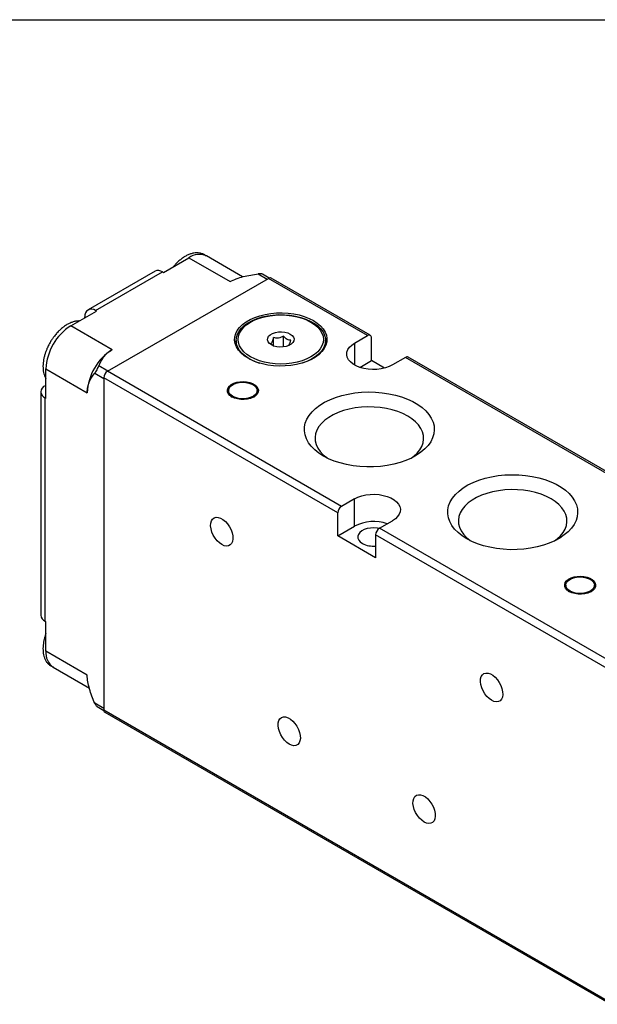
# Model space of a CAD drawing. Header units: millimetres. Extents: x 19 to 819, y 19 to 629.
# Tile 4 of 5: x 634 to 731, y 463 to 629. Entities that reach past the tile are written whole.
import ezdxf

# ---------------------------------------------------------------- set-up
doc = ezdxf.new("R2010")
doc.units = ezdxf.units.MM
doc.header["$LTSCALE"] = 3
doc.layers.add('TEXT', color=140, linetype='Continuous', lineweight=25)

msp = doc.modelspace()

# ---------------------------------------------------------------- linework, layer by layer
for p, q in [((658.463, 586.255), (662.741, 588.725)), ((662.741, 588.725), (669.67, 584.724)), ((671.758, 585.514), (665.691, 589.017)), ((657.072, 586.46), (645.829, 579.97)), ((647.078, 579.846), (658.321, 586.337)), ((649.094, 569.661), (676.105, 585.255)), ((658.321, 586.337), (658.463, 586.255)), ((674.386, 586.002), (675.893, 585.132)), ((676.192, 585.298), (675.066, 585.948)), ((692.722, 575.662), (676.105, 585.255)), ((693.172, 575.707), (676.555, 585.299)), ((647.22, 579.764), (647.078, 579.846)), ((642.942, 577.295), (647.22, 579.764)), ((645.311, 578.662), (645.311, 578.825)), ((649.872, 573.294), (642.942, 577.295)), ((670.656, 574.846), (670.656, 573.882)), ((676.931, 573.933), (676.931, 575.309)), ((678.604, 573.748), (678.604, 575.568)), ((685.656, 573.882), (685.656, 574.846)), ((690.53, 574.397), (692.722, 575.662)), ((693.359, 571.457), (693.359, 575.295)), ((676.483, 574.344), (676.931, 573.929)), ((685.733, 574.07), (685.656, 574.258)), ((690.53, 574.397), (690.53, 570.723)), ((699.086, 571.988), (696.894, 570.723)), ((737.977, 549.537), (699.086, 571.988)), ((738.427, 549.582), (699.536, 572.033)), ((638.77, 565.129), (638.77, 570.069)), ((638.77, 570.069), (645.7, 566.068)), ((649.164, 569.702), (647.658, 570.572)), ((691.405, 570.329), (693.359, 571.457)), ((695.554, 570.189), (693.359, 571.457)), ((646.951, 569.347), (648.457, 568.478)), ((648.457, 568.559), (648.457, 512.871)), ((687.702, 545.904), (648.457, 568.559)), ((688.338, 547.006), (649.094, 569.661)), ((638.629, 567.251), (638.77, 567.333)), ((637.896, 566.231), (637.896, 528.752)), ((638.629, 527.731), (638.629, 565.21)), ((638.629, 565.21), (638.77, 565.129)), ((669.392, 566.437), (669.392, 566.273)), ((674.192, 566.273), (674.192, 566.437)), ((690.53, 548.272), (688.338, 547.006)), ((690.53, 543.699), (690.53, 548.272)), ((687.702, 542.066), (687.702, 545.904)), ((687.702, 542.066), (690.53, 543.699)), ((694.702, 543.332), (696.894, 544.598)), ((694.066, 538.392), (687.702, 542.066)), ((733.31, 519.575), (694.066, 542.23)), ((694.066, 542.23), (694.066, 538.392)), ((733.947, 520.677), (694.702, 543.332)), ((725.96, 533.78), (725.96, 533.617)), ((730.76, 533.617), (730.76, 533.78)), ((638.77, 527.65), (638.629, 527.731)), ((638.77, 522.709), (638.77, 527.65)), ((645.7, 518.709), (638.77, 522.709)), ((639.992, 520.008), (646.071, 516.499)), ((648.457, 513.116), (646.951, 513.986)), ((647.337, 513.424), (648.463, 512.774)), ((648.457, 512.871), (733.31, 463.887)), ((648.644, 512.459), (733.497, 463.475))]:
    msp.add_line(p, q)
at = {"flags": 128}
for points in [[(672.676, 571.845), (672.032, 572.267), (671.485, 572.731), (671.043, 573.232), (670.714, 573.761), (670.501, 574.309), (670.41, 574.868), (670.44, 575.43), (670.592, 575.985), (670.864, 576.524), (671.25, 577.04), (671.746, 577.524), (672.342, 577.968), (673.031, 578.365), (673.8, 578.709), (674.637, 578.995), (675.531, 579.218), (676.465, 579.375), (677.426, 579.463), (678.399, 579.481), (679.368, 579.428), (680.318, 579.305), (681.234, 579.115), (682.101, 578.86), (682.906, 578.544), (683.636, 578.172), (684.279, 577.751), (684.827, 577.286), (685.268, 576.786), (685.598, 576.257), (685.81, 575.709), (685.902, 575.149), (685.871, 574.588), (685.719, 574.033), (685.448, 573.493), (685.061, 572.978), (684.566, 572.494), (683.969, 572.05), (683.281, 571.653), (682.512, 571.309), (681.674, 571.023), (680.781, 570.799), (679.846, 570.643), (678.885, 570.555), (677.912, 570.537), (676.943, 570.59), (675.994, 570.713), (675.078, 570.903), (674.211, 571.158), (673.406, 571.474), (672.676, 571.845)], [(672.852, 571.784), (672.218, 572.201), (671.681, 572.661), (671.25, 573.157), (670.932, 573.68), (670.734, 574.223), (670.657, 574.776), (670.703, 575.33), (670.872, 575.877), (671.16, 576.406), (671.563, 576.91), (672.074, 577.379), (672.685, 577.807), (673.386, 578.187), (674.166, 578.512), (675.01, 578.776), (675.907, 578.976), (676.84, 579.108), (677.795, 579.17), (678.756, 579.161), (679.707, 579.082), (680.633, 578.932), (681.518, 578.716), (682.348, 578.436), (683.108, 578.097), (683.788, 577.705), (684.375, 577.265), (684.86, 576.786), (685.235, 576.276), (685.494, 575.741), (685.632, 575.192), (685.647, 574.637), (685.54, 574.086), (685.311, 573.547), (684.964, 573.03), (684.506, 572.542), (683.944, 572.092), (683.286, 571.688), (682.545, 571.335), (681.731, 571.04), (681.723, 571.037)], [(683.214, 572.089), (682.511, 571.733), (681.733, 571.433), (680.893, 571.194), (680.007, 571.02), (679.09, 570.915), (678.156, 570.879), (677.222, 570.915), (676.304, 571.02), (675.418, 571.194), (674.579, 571.433), (673.801, 571.733), (673.097, 572.089), (672.48, 572.495), (671.961, 572.944), (671.547, 573.429), (671.246, 573.94), (671.063, 574.47), (671.002, 575.009), (671.063, 575.548), (671.246, 576.078), (671.547, 576.589), (671.961, 577.074), (672.48, 577.523), (673.097, 577.929), (673.801, 578.285), (674.579, 578.585), (675.418, 578.824), (676.304, 578.998), (677.222, 579.103), (678.156, 579.139), (679.09, 579.103), (680.007, 578.998), (680.893, 578.824), (681.733, 578.585), (682.511, 578.285), (683.214, 577.929), (683.831, 577.523), (684.351, 577.074), (684.765, 576.589), (685.066, 576.078), (685.248, 575.548), (685.309, 575.009), (685.248, 574.47), (685.066, 573.94), (684.765, 573.429), (684.351, 572.944), (683.831, 572.495), (683.214, 572.089)], [(676.579, 574.099), (676.247, 574.343), (676.027, 574.626), (675.93, 574.931), (675.962, 575.241), (676.122, 575.537), (676.4, 575.803), (676.78, 576.022), (677.241, 576.183), (677.754, 576.275), (678.29, 576.294), (678.819, 576.238), (679.309, 576.111), (679.733, 575.919), (680.064, 575.675), (680.285, 575.392), (680.382, 575.087), (680.349, 574.777), (680.189, 574.481), (679.911, 574.215), (679.531, 573.996), (679.071, 573.835), (678.558, 573.743), (678.021, 573.724), (677.492, 573.78), (677.002, 573.907), (676.579, 574.099)], [(670.656, 574.258), (670.592, 574.107), (670.578, 574.07)], [(696.894, 570.723), (696.327, 570.445), (695.689, 570.226), (694.996, 570.07), (694.269, 569.982), (693.526, 569.964), (692.789, 570.017), (692.076, 570.14), (691.409, 570.328), (690.804, 570.577), (690.278, 570.881), (689.846, 571.23), (689.52, 571.615), (689.308, 572.027), (689.216, 572.452), (689.247, 572.881), (689.399, 573.301), (689.669, 573.701), (690.05, 574.069), (690.53, 574.397)], [(669.953, 565.375), (669.601, 565.628), (669.351, 565.919), (669.216, 566.234), (669.2, 566.558), (669.306, 566.877), (669.529, 567.175), (669.857, 567.439), (670.275, 567.656), (670.764, 567.815), (671.302, 567.911), (671.862, 567.937), (672.419, 567.893), (672.947, 567.781), (673.421, 567.606), (673.818, 567.377), (674.121, 567.104), (674.315, 566.799), (674.391, 566.477), (674.345, 566.154), (674.18, 565.844), (673.904, 565.561), (673.528, 565.319), (673.071, 565.13), (672.555, 565.002), (672.003, 564.941), (671.441, 564.949), (670.895, 565.028), (670.392, 565.172), (669.953, 565.375)], [(670.095, 565.457), (669.749, 565.709), (669.514, 566.001), (669.401, 566.316), (669.417, 566.637), (669.561, 566.948), (669.826, 567.231), (670.196, 567.472), (670.653, 567.656), (671.171, 567.775), (671.722, 567.822), (672.277, 567.793), (672.806, 567.692), (673.28, 567.523), (673.674, 567.296), (673.967, 567.022), (674.142, 566.717), (674.191, 566.396), (674.11, 566.078), (673.904, 565.779), (673.585, 565.516), (673.168, 565.302), (672.678, 565.149), (672.14, 565.066), (671.583, 565.056), (671.037, 565.121), (670.532, 565.257), (670.095, 565.457)], [(685.298, 555.456), (684.522, 555.954), (683.842, 556.497), (683.267, 557.079), (682.802, 557.692), (682.452, 558.331), (682.222, 558.987), (682.114, 559.654), (682.129, 560.324), (682.268, 560.989), (682.528, 561.642), (682.907, 562.275), (683.401, 562.881), (684.003, 563.453), (684.707, 563.986), (685.505, 564.472), (686.389, 564.906), (687.347, 565.284), (688.369, 565.6), (689.444, 565.853), (690.559, 566.037), (691.702, 566.153), (692.86, 566.197), (694.019, 566.171), (695.167, 566.073), (696.29, 565.905), (697.377, 565.67), (698.413, 565.369), (699.388, 565.006), (700.291, 564.585), (701.112, 564.112), (701.84, 563.59), (702.469, 563.027), (702.99, 562.429), (703.398, 561.802), (703.688, 561.153), (703.858, 560.491), (703.904, 559.822), (703.827, 559.153), (703.627, 558.494), (703.307, 557.85), (702.87, 557.229), (702.321, 556.639), (701.667, 556.086), (700.915, 555.576), (700.073, 555.115), (699.151, 554.709), (698.159, 554.361), (697.109, 554.076), (696.013, 553.857), (694.882, 553.707), (693.73, 553.627), (692.57, 553.618), (691.415, 553.68), (690.277, 553.813), (689.171, 554.015), (688.108, 554.284), (687.101, 554.616), (686.16, 555.008), (685.298, 555.456)], [(700.021, 555.09), (700.462, 555.424), (701.018, 555.944), (701.465, 556.498), (701.798, 557.078), (702.012, 557.677), (702.104, 558.285), (702.074, 558.896), (701.92, 559.501), (701.646, 560.091), (701.255, 560.659), (700.753, 561.197), (700.146, 561.698), (699.442, 562.154), (698.651, 562.56), (697.784, 562.911), (696.852, 563.201), (695.868, 563.427), (694.846, 563.585), (693.798, 563.673), (692.74, 563.691), (691.686, 563.638), (690.649, 563.514), (689.644, 563.322), (688.685, 563.064), (687.784, 562.743), (686.953, 562.364), (686.205, 561.932), (685.548, 561.452), (684.992, 560.932), (684.545, 560.378), (684.212, 559.798), (683.998, 559.2), (683.906, 558.591), (683.936, 557.98), (684.09, 557.376), (684.364, 556.785), (684.755, 556.217), (685.257, 555.679), (685.864, 555.179), (685.989, 555.09)], [(709.339, 541.577), (708.564, 542.075), (707.884, 542.618), (707.308, 543.2), (706.843, 543.813), (706.493, 544.452), (706.263, 545.108), (706.155, 545.775), (706.171, 546.445), (706.309, 547.11), (706.57, 547.763), (706.949, 548.396), (707.442, 549.002), (708.045, 549.574), (708.749, 550.107), (709.547, 550.593), (710.43, 551.027), (711.389, 551.405), (712.411, 551.721), (713.486, 551.974), (714.601, 552.158), (715.744, 552.274), (716.902, 552.318), (718.061, 552.292), (719.209, 552.194), (720.332, 552.026), (721.418, 551.791), (722.455, 551.49), (723.43, 551.127), (724.333, 550.706), (725.153, 550.233), (725.882, 549.711), (726.51, 549.148), (727.032, 548.55), (727.44, 547.923), (727.73, 547.275), (727.899, 546.612), (727.946, 545.943), (727.869, 545.274), (727.669, 544.615), (727.349, 543.971), (726.912, 543.35), (726.363, 542.76), (725.709, 542.207), (724.957, 541.697), (724.115, 541.236), (723.193, 540.83), (722.201, 540.482), (721.151, 540.197), (720.054, 539.978), (718.924, 539.828), (717.772, 539.748), (716.611, 539.739), (715.456, 539.801), (714.319, 539.934), (713.213, 540.136), (712.15, 540.405), (711.143, 540.737), (710.202, 541.129), (709.339, 541.577)], [(690.53, 548.272), (691.097, 548.549), (691.736, 548.768), (692.428, 548.924), (693.156, 549.012), (693.898, 549.03), (694.636, 548.977), (695.348, 548.855), (696.016, 548.666), (696.62, 548.417), (697.146, 548.114), (697.578, 547.764), (697.904, 547.379), (698.116, 546.968), (698.208, 546.542), (698.178, 546.113), (698.025, 545.693), (697.755, 545.294), (697.374, 544.925), (696.894, 544.598)], [(724.063, 541.211), (724.504, 541.545), (725.059, 542.065), (725.507, 542.619), (725.84, 543.199), (726.054, 543.798), (726.146, 544.406), (726.115, 545.017), (725.962, 545.622), (725.688, 546.212), (725.297, 546.78), (724.795, 547.318), (724.187, 547.819), (723.484, 548.275), (722.693, 548.681), (721.826, 549.032), (720.894, 549.322), (719.91, 549.548), (718.887, 549.706), (717.84, 549.794), (716.782, 549.812), (715.727, 549.759), (714.691, 549.635), (713.686, 549.443), (712.726, 549.185), (711.825, 548.864), (710.995, 548.485), (710.246, 548.053), (709.59, 547.573), (709.034, 547.053), (708.587, 546.499), (708.254, 545.919), (708.04, 545.321), (707.947, 544.712), (707.978, 544.101), (708.132, 543.497), (708.406, 542.906), (708.796, 542.338), (709.299, 541.8), (709.906, 541.3), (710.031, 541.211)], [(668.256, 540.595), (667.853, 540.878), (667.469, 541.249), (667.122, 541.69), (666.828, 542.182), (666.601, 542.701), (666.451, 543.222), (666.385, 543.721), (666.407, 544.176), (666.516, 544.564), (666.705, 544.868), (666.968, 545.073), (667.29, 545.17), (667.658, 545.154), (668.054, 545.026), (668.459, 544.793), (668.855, 544.464), (669.222, 544.055), (669.545, 543.585), (669.807, 543.077), (669.997, 542.554), (670.105, 542.041), (670.127, 541.561), (670.062, 541.137), (669.912, 540.789), (669.684, 540.533), (669.39, 540.381), (669.043, 540.34), (668.659, 540.413), (668.256, 540.595)], [(694.642, 543.294), (694.352, 543.347), (693.784, 543.391), (693.213, 543.364), (692.665, 543.267), (692.166, 543.104), (691.74, 542.884), (691.405, 542.615), (691.179, 542.311), (691.071, 541.986), (691.086, 541.655), (691.225, 541.334), (691.479, 541.038), (691.838, 540.78)], [(726.522, 532.719), (726.17, 532.972), (725.92, 533.263), (725.784, 533.578), (725.769, 533.902), (725.875, 534.221), (726.097, 534.519), (726.425, 534.783), (726.844, 534.999), (727.333, 535.159), (727.87, 535.254), (728.431, 535.281), (728.988, 535.237), (729.516, 535.125), (729.989, 534.95), (730.387, 534.721), (730.69, 534.447), (730.884, 534.143), (730.959, 533.821), (730.914, 533.497), (730.749, 533.187), (730.472, 532.905), (730.097, 532.663), (729.64, 532.474), (729.124, 532.345), (728.571, 532.284), (728.009, 532.293), (727.464, 532.371), (726.96, 532.516), (726.522, 532.719)], [(726.663, 532.801), (726.318, 533.053), (726.082, 533.345), (725.969, 533.66), (725.986, 533.981), (726.13, 534.292), (726.394, 534.575), (726.765, 534.815), (727.221, 535), (727.739, 535.119), (728.291, 535.165), (728.846, 535.137), (729.375, 535.036), (729.849, 534.867), (730.243, 534.64), (730.535, 534.366), (730.711, 534.06), (730.759, 533.74), (730.679, 533.422), (730.473, 533.123), (730.153, 532.859), (729.737, 532.645), (729.246, 532.493), (728.708, 532.409), (728.151, 532.4), (727.605, 532.465), (727.1, 532.601), (726.663, 532.801)], [(713.511, 514.469), (713.108, 514.753), (712.724, 515.124), (712.377, 515.565), (712.083, 516.057), (711.856, 516.575), (711.706, 517.097), (711.64, 517.596), (711.662, 518.051), (711.77, 518.439), (711.96, 518.743), (712.222, 518.948), (712.545, 519.045), (712.913, 519.029), (713.309, 518.901), (713.714, 518.667), (714.109, 518.338), (714.477, 517.93), (714.8, 517.46), (715.062, 516.952), (715.252, 516.429), (715.36, 515.916), (715.382, 515.436), (715.317, 515.012), (715.167, 514.664), (714.939, 514.408), (714.645, 514.256), (714.298, 514.215), (713.914, 514.287), (713.511, 514.469)], [(679.57, 507.117), (679.167, 507.401), (678.783, 507.772), (678.436, 508.213), (678.142, 508.705), (677.914, 509.223), (677.764, 509.745), (677.699, 510.244), (677.721, 510.699), (677.829, 511.087), (678.019, 511.391), (678.281, 511.596), (678.604, 511.693), (678.972, 511.677), (679.367, 511.549), (679.773, 511.315), (680.168, 510.986), (680.536, 510.578), (680.859, 510.108), (681.121, 509.6), (681.311, 509.077), (681.419, 508.564), (681.441, 508.084), (681.376, 507.66), (681.226, 507.312), (680.998, 507.056), (680.704, 506.904), (680.357, 506.863), (679.973, 506.935), (679.57, 507.117)], [(702.197, 494.055), (701.795, 494.338), (701.411, 494.709), (701.063, 495.151), (700.769, 495.642), (700.542, 496.161), (700.392, 496.682), (700.326, 497.182), (700.348, 497.636), (700.457, 498.025), (700.646, 498.328), (700.909, 498.534), (701.231, 498.63), (701.599, 498.615), (701.995, 498.487), (702.4, 498.253), (702.796, 497.924), (703.163, 497.515), (703.486, 497.046), (703.748, 496.538), (703.938, 496.015), (704.047, 495.501), (704.068, 495.021), (704.003, 494.598), (703.853, 494.249), (703.626, 493.993), (703.331, 493.841), (702.984, 493.801), (702.6, 493.873), (702.197, 494.055)]]:
    msp.add_lwpolyline(points, dxfattribs=at)
for centre, radius, start, end in [((664.474, 586.261), 3.013, 66.18531, 125.12515), ((657.589, 585.314), 1.257, 54.38242, 114.30712), ((676.369, 584.887), 0.453, 65.69288, 125.61758), ((646.388, 579), 1.092, 50.79671, 189.21404), ((647.763, 569.694), 9.001, 122.38686, 177.61314), ((692.971, 575.357), 0.393, 350.78596, 129.20329), ((654.693, 565.694), 9.001, 122.38686, 177.61314), ((677.17, 579.428), 8.779, 240.53863, 252.89369), ((699.35, 571.62), 0.453, 65.69288, 125.61758), ((649.839, 568.496), 1.383, 122.60548, 177.39452), ((639.016, 566.231), 1.092, 110.78342, 249.21658), ((670.534, 566.362), 1.146, 184.42809, 243.70801), ((673.028, 566.377), 1.169, 296.93002, 354.93389), ((689.083, 545.841), 1.383, 122.60548, 177.39452), ((693.739, 537.418), 7.053, 71.1409, 117.06188), ((695.447, 542.167), 1.383, 122.60548, 177.39452), ((693.694, 544.366), 4.037, 242.6397, 275.28916), ((727.103, 533.705), 1.146, 184.42808, 243.708), ((729.596, 533.72), 1.169, 296.93003, 354.93389), ((639.147, 528.876), 1.257, 185.6948, 245.62534), ((641.647, 522.384), 2.896, 173.54907, 235.13875), ((648.885, 512.817), 0.432, 172.74417, 235.94365)]:
    msp.add_arc(centre, radius, start, end)
for points, knots in [([(665.65, 588.989), (665.603, 589.032), (665.434, 589.185), (665.072, 589.368), (664.589, 589.514), (664.072, 589.555), (663.551, 589.506), (663.017, 589.368), (662.482, 589.149), (661.954, 588.855), (661.442, 588.497), (660.961, 588.088), (660.537, 587.67), (660.287, 587.375), (660.176, 587.244)], [0, 0, 0, 0, 0.0352198, 0.1262243, 0.2235866, 0.3132899, 0.4040854, 0.4952995, 0.5862157, 0.6762863, 0.7650048, 0.8516354, 0.9340545, 1, 1, 1, 1]), ([(669.67, 584.724), (669.985, 584.906), (670.329, 585.063), (671.067, 585.337), (671.463, 585.455), (672.678, 585.756), (673.524, 585.892), (674.386, 586.002)], [0, 0, 0, 0, 0.25, 0.25, 0.5, 0.5, 1, 1, 1, 1]), ([(675.062, 585.942), (675.053, 585.949), (675.012, 585.986), (674.857, 586.015), (674.635, 586.028), (674.468, 586.01), (674.386, 586.002)], [0, 0, 0, 0, 0.0798373, 0.3862098, 0.7012128, 1, 1, 1, 1]), ([(644.345, 578.105), (644.321, 578.107), (644.129, 578.125), (643.751, 578.071), (643.218, 577.94), (642.682, 577.719), (642.155, 577.426), (641.644, 577.067), (641.161, 576.659), (640.719, 576.218), (640.352, 575.796), (640.04, 575.393), (639.747, 574.976), (639.559, 574.663), (639.455, 574.49)], [0, 0, 0, 0, 0.0144439, 0.1150561, 0.2161321, 0.316878, 0.416687, 0.5149976, 0.6109946, 0.7023247, 0.787717, 0.8492476, 0.9166187, 1, 1, 1, 1]), ([(676.931, 575.309), (676.896, 575.179), (676.86, 575.054), (676.786, 574.828), (676.747, 574.723), (676.629, 574.47), (676.553, 574.384), (676.483, 574.344)], [0, 0, 0, 0, 0.25, 0.25, 0.5, 0.5, 1, 1, 1, 1]), ([(678.604, 575.568), (678.473, 575.493), (678.34, 575.425), (678.063, 575.315), (677.917, 575.273), (677.479, 575.204), (677.194, 575.239), (676.931, 575.309)], [0, 0, 0, 0, 0.25, 0.25, 0.5, 0.5, 1, 1, 1, 1]), ([(679.829, 574.861), (679.733, 574.861), (679.635, 574.871), (679.433, 574.92), (679.327, 574.962), (679.003, 575.148), (678.796, 575.346), (678.604, 575.568)], [0, 0, 0, 0, 0.25, 0.25, 0.5, 0.5, 1, 1, 1, 1]), ([(679.448, 573.977), (679.49, 574.015), (679.578, 574.095), (679.714, 574.452), (679.794, 574.736), (679.829, 574.861)], [0, 0, 0, 0, 0.33864278, 0.70683759, 1, 1, 1, 1]), ([(639.455, 574.49), (639.324, 574.252), (639.141, 573.916), (638.913, 573.406), (638.738, 572.969), (638.567, 572.447), (638.427, 571.905), (638.326, 571.349), (638.27, 570.794), (638.266, 570.25), (638.314, 569.725), (638.422, 569.228), (638.569, 568.797), (638.709, 568.556), (638.77, 568.451)], [0, 0, 0, 0, 0.1124015, 0.1579961, 0.2332823, 0.3108041, 0.3933153, 0.4786882, 0.5661336, 0.6550789, 0.745201, 0.836287, 0.9282442, 1, 1, 1, 1]), ([(647.658, 570.572), (647.848, 571.069), (648.084, 571.557), (648.603, 572.256), (648.807, 572.486), (649.284, 572.914), (649.557, 573.113), (649.872, 573.294)], [0, 0, 0, 0, 0.5, 0.5, 0.75, 0.75, 1, 1, 1, 1]), ([(646.951, 569.347), (647.004, 569.413), (647.065, 569.497), (647.199, 569.698), (647.271, 569.816), (647.411, 570.057), (647.477, 570.181), (647.585, 570.397), (647.628, 570.493), (647.658, 570.572)], [0, 0, 0, 0, 0.25, 0.25, 0.5, 0.5, 0.75, 0.75, 1, 1, 1, 1]), ([(645.7, 566.068), (645.7, 566.432), (645.735, 566.767), (645.867, 567.391), (645.963, 567.682), (646.31, 568.484), (646.615, 568.934), (646.951, 569.347)], [0, 0, 0, 0, 0.25, 0.25, 0.5, 0.5, 1, 1, 1, 1]), ([(638.77, 525.674), (638.762, 525.654), (638.685, 525.463), (638.569, 525.087), (638.426, 524.546), (638.326, 523.99), (638.27, 523.435), (638.266, 522.89), (638.315, 522.365), (638.42, 521.868), (638.586, 521.405), (638.813, 520.985), (639.104, 520.612), (639.468, 520.307), (639.777, 520.114), (639.974, 520.06), (640.012, 520.05)], [0, 0, 0, 0, 0.0082309, 0.0778942, 0.1520413, 0.2287599, 0.307341, 0.3872699, 0.4682563, 0.5501089, 0.6327444, 0.716237, 0.8009463, 0.8877799, 0.9784413, 1, 1, 1, 1]), ([(646.951, 513.986), (646.615, 514.787), (646.311, 515.587), (645.965, 516.786), (645.868, 517.189), (645.735, 517.968), (645.7, 518.346), (645.7, 518.709)], [0, 0, 0, 0, 0.5, 0.5, 0.75, 0.75, 1, 1, 1, 1]), ([(647.341, 513.431), (647.33, 513.434), (647.278, 513.452), (647.175, 513.571), (647.053, 513.758), (646.984, 513.911), (646.951, 513.986)], [0, 0, 0, 0, 0.08001596, 0.38632893, 0.7012707, 1, 1, 1, 1])]:
    msp.add_open_spline(points, degree=3, knots=knots)
at = {"layer": 'TEXT'}
msp.add_line((19.05, 628.65), (819.15, 628.65), dxfattribs=at)

doc.saveas('drawing.dxf')
